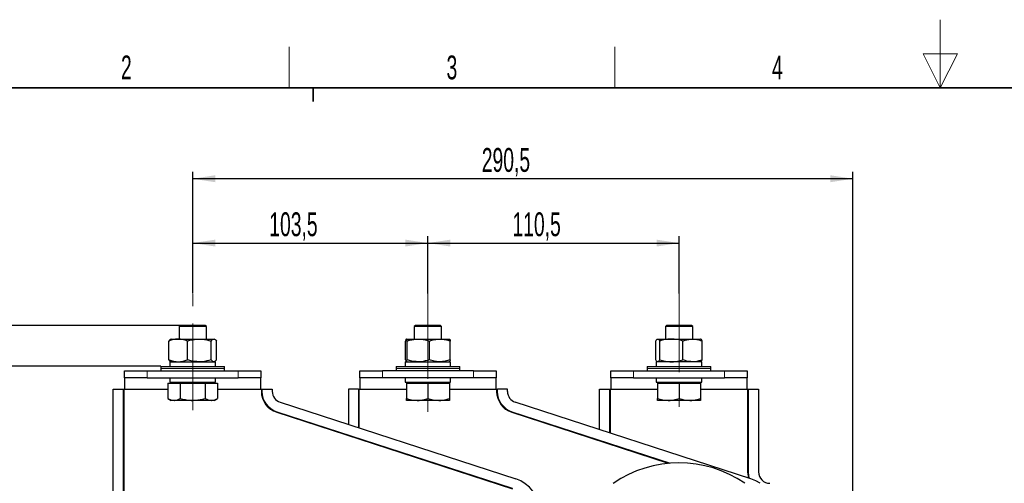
# Model space of a CAD drawing. Header units: millimetres. Extents: x 5 to 418, y 2 to 292.
# Tile 6 of 13: x 82 to 226, y 224 to 292. Entities that reach past the tile are written whole.
import ezdxf

# ---------------------------------------------------------------- set-up
doc = ezdxf.new("R2010")
doc.units = ezdxf.units.MM
doc.linetypes.add('CENTERX2', pattern=[20.32, 12.7, -2.54, 2.54, -2.54])
doc.layers.add('SLD-0', color=7, linetype='Continuous')
doc.styles.add('SLDTEXTSTYLE0', font='TXT', dxfattribs={"width": 0.605})
doc.dimstyles.new('SLDDIMSTYLE1', dxfattribs={"dimtxt": 3.5, "dimasz": 3.302, "dimexe": 0, "dimexo": 0.0625, "dimgap": 0.875, "dimtad": 1, "dimdec": 0, "dimlfac": 3, "dimrnd": 1e-09, "dimzin": 12, "dimdsep": 46, "dimtxsty": 'SLDTEXTSTYLE0', "dimsah": 1, "dimcen": 0.09, "dimadec": 0, "dimazin": 3, "dimtfac": 1, "dimtofl": 0, "dimtmove": 0, "dimatfit": 3, "dimfxl": 1, "dimfrac": 2, "dimtolj": 1, "dimtzin": 12, "dimarcsym": 0})
doc.dimstyles.new('SLDDIMSTYLE2', dxfattribs={"dimtxt": 3.5, "dimasz": 3.302, "dimexe": 0, "dimexo": 0.0625, "dimgap": 0.875, "dimtad": 1, "dimlfac": 3, "dimrnd": 1e-09, "dimzin": 12, "dimdsep": 46, "dimtxsty": 'SLDTEXTSTYLE0', "dimsah": 1, "dimcen": 0.09, "dimadec": 0, "dimazin": 3, "dimtfac": 1, "dimtofl": 0, "dimtmove": 0, "dimatfit": 3, "dimfxl": 1, "dimfrac": 2, "dimtolj": 1, "dimtzin": 12, "dimarcsym": 0})

# ---------------------------------------------------------------- blocks, each defined once
blk = doc.blocks.new('_D_1')
at = {"layer": 'SLD-0', "color": 7}
for p, q in [((102.67, 241.63), (63.17, 241.63)), ((64.17, 241.63), (64.17, 144.5)), ((93.21, 144.5), (63.17, 144.5))]:
    blk.add_line(p, q, dxfattribs=at)
for points in [[(64.17, 241.63), (63.66, 238.33), (64.68, 238.33)], [(64.17, 144.5), (64.68, 147.8), (63.66, 147.8)]]:
    blk.add_solid(points, dxfattribs=at)
at = {"layer": 'SLD-0', "color": 7, "insert": (59.66, 189.05), "char_height": 3.5, "attachment_point": 1, "rotation": 90, "style": 'SLDTEXTSTYLE0'}
blk.add_mtext('291', dxfattribs=at)
blk = doc.blocks.new('_D_2')
at = {"layer": 'SLD-0', "color": 7}
for p, q in [((107.34, 252.3), (107.34, 260.72)), ((141.84, 252.3), (141.84, 260.72)), ((107.34, 259.72), (141.84, 259.72))]:
    blk.add_line(p, q, dxfattribs=at)
for points in [[(107.34, 259.72), (110.64, 259.21), (110.64, 260.22)], [(141.84, 259.72), (138.54, 260.22), (138.54, 259.21)]]:
    blk.add_solid(points, dxfattribs=at)
at = {"layer": 'SLD-0', "color": 7, "insert": (118.57, 264.23), "char_height": 3.5, "attachment_point": 1, "style": 'SLDTEXTSTYLE0'}
blk.add_mtext('103,5', dxfattribs=at)
blk = doc.blocks.new('_D_3')
at = {"layer": 'SLD-0', "color": 7}
for p, q in [((141.84, 252.3), (141.84, 260.72)), ((178.67, 252.3), (178.67, 260.72)), ((141.84, 259.72), (178.67, 259.72))]:
    blk.add_line(p, q, dxfattribs=at)
for points in [[(141.84, 259.72), (145.14, 259.21), (145.14, 260.22)], [(178.67, 259.72), (175.37, 260.22), (175.37, 259.21)]]:
    blk.add_solid(points, dxfattribs=at)
at = {"layer": 'SLD-0', "color": 7, "insert": (154.24, 264.23), "char_height": 3.5, "attachment_point": 1, "style": 'SLDTEXTSTYLE0'}
blk.add_mtext('110,5', dxfattribs=at)
blk = doc.blocks.new('_D_5')
at = {"layer": 'SLD-0', "color": 7}
for p, q in [((107.34, 252.3), (107.34, 270.16)), ((204.17, 145.16), (204.17, 270.16)), ((204.17, 269.16), (107.34, 269.16))]:
    blk.add_line(p, q, dxfattribs=at)
for points in [[(107.34, 269.16), (110.64, 268.65), (110.64, 269.67)], [(204.17, 269.16), (200.87, 269.67), (200.87, 268.65)]]:
    blk.add_solid(points, dxfattribs=at)
at = {"layer": 'SLD-0', "color": 7, "insert": (149.74, 273.67), "char_height": 3.5, "attachment_point": 1, "style": 'SLDTEXTSTYLE0'}
blk.add_mtext('290,5', dxfattribs=at)
blk = doc.blocks.new('_D_6')
at = {"layer": 'SLD-0', "color": 7}
for p, q in [((105.51, 247.63), (53.17, 247.63)), ((54.17, 144.5), (54.17, 247.63)), ((93.21, 144.5), (53.17, 144.5))]:
    blk.add_line(p, q, dxfattribs=at)
for points in [[(54.17, 247.63), (53.66, 244.33), (54.68, 244.33)], [(54.17, 144.5), (54.68, 147.8), (53.66, 147.8)]]:
    blk.add_solid(points, dxfattribs=at)
at = {"layer": 'SLD-0', "color": 7, "insert": (49.66, 190.05), "char_height": 3.5, "attachment_point": 1, "rotation": 90, "style": 'SLDTEXTSTYLE0'}
blk.add_mtext('309,4', dxfattribs=at)

msp = doc.modelspace()

# ---------------------------------------------------------------- linework, layer by layer
at = {"color": 7, "linetype": 'Continuous', "lineweight": 25}
for p, q in [((105.5054, 247.6293), (105.3387, 247.4627)), ((105.3387, 247.4627), (105.3387, 245.6293)), ((107.3387, 247.4627), (105.3387, 247.4627)), ((107.3387, 247.6293), (105.5054, 247.6293)), ((109.172, 247.6293), (107.3387, 247.6293)), ((109.3387, 247.4627), (107.3387, 247.4627)), ((109.3387, 247.4627), (109.172, 247.6293)), ((109.3387, 245.6293), (109.3387, 247.4627)), ((140.0054, 247.6293), (139.8387, 247.4627)), ((139.8387, 247.4627), (139.8387, 245.6293)), ((143.8387, 247.4627), (139.8387, 247.4627)), ((143.672, 247.6293), (140.0054, 247.6293)), ((143.8387, 247.4627), (143.672, 247.6293)), ((143.8387, 245.6293), (143.8387, 247.4627)), ((176.8387, 247.6293), (176.672, 247.4627)), ((176.672, 247.4627), (176.672, 245.6293)), ((180.672, 247.4627), (176.672, 247.4627)), ((180.5054, 247.6293), (176.8387, 247.6293)), ((180.672, 247.4627), (180.5054, 247.6293)), ((180.672, 245.6293), (180.672, 247.4627)), ((104.172, 245.6293), (104.0902, 245.5821)), ((104.172, 245.6293), (105.203, 245.6293)), ((105.203, 245.6293), (108.2957, 245.6293)), ((108.2957, 245.6293), (110.4314, 245.6293)), ((110.4314, 245.6293), (110.5054, 245.6293)), ((110.5872, 245.5821), (110.5054, 245.6293)), ((138.6778, 245.6293), (140.4235, 245.6293)), ((140.4235, 245.6293), (143.5844, 245.6293)), ((143.5844, 245.6293), (144.9996, 245.6293)), ((175.5449, 245.6293), (177.5404, 245.6293)), ((177.5404, 245.6293), (180.6676, 245.6293)), ((180.6676, 245.6293), (181.8375, 245.6293)), ((103.8531, 242.5788), (103.8531, 245.3465)), ((106.5529, 242.5788), (106.5529, 245.3465)), ((110.0385, 242.5788), (110.0385, 245.3465)), ((110.8243, 242.5788), (110.8243, 245.3465)), ((138.5676, 242.5788), (138.5676, 245.3465)), ((138.788, 242.5788), (138.788, 245.3465)), ((142.059, 242.5788), (142.059, 245.3465)), ((145.1098, 242.5788), (145.1098, 245.3465)), ((175.2569, 242.5788), (175.2569, 245.3465)), ((175.8329, 242.5788), (175.8329, 245.3465)), ((179.248, 242.5788), (179.248, 245.3465)), ((182.0872, 242.5788), (182.0872, 245.3465)), ((102.672, 241.6293), (102.672, 241.296)), ((102.672, 241.6293), (111.8588, 241.6293)), ((102.672, 241.296), (102.672, 240.9627)), ((104.0054, 242.296), (104.0054, 241.6293)), ((104.0054, 242.296), (110.672, 242.296)), ((104.09, 242.3434), (104.172, 242.296)), ((110.5054, 242.296), (110.5874, 242.3434)), ((110.672, 241.6293), (110.672, 242.296)), ((111.8588, 241.6293), (112.0054, 241.6293)), ((112.0054, 241.296), (112.0054, 241.6293)), ((112.0054, 240.9627), (112.0054, 241.296)), ((137.172, 241.6293), (137.172, 241.296)), ((137.172, 241.6293), (146.5054, 241.6293)), ((137.172, 241.296), (137.172, 240.9627)), ((138.5054, 242.296), (138.5054, 241.6293)), ((138.5054, 242.296), (140.4453, 242.296)), ((140.4453, 242.296), (145.172, 242.296)), ((145.172, 241.6293), (145.172, 242.296)), ((146.5054, 241.296), (146.5054, 241.6293)), ((146.5054, 240.9627), (146.5054, 241.296)), ((174.0054, 241.6293), (174.0054, 241.296)), ((174.0054, 241.6293), (180.853, 241.6293)), ((174.0054, 241.296), (174.0054, 240.9627)), ((175.3387, 242.296), (175.3387, 241.6293)), ((182.0054, 242.296), (175.3387, 242.296)), ((180.853, 241.6293), (183.3387, 241.6293)), ((182.0054, 241.6293), (182.0054, 242.296)), ((183.3387, 241.296), (183.3387, 241.6293)), ((183.3387, 240.9627), (183.3387, 241.296)), ((97.3387, 239.9627), (97.3387, 240.9627)), ((97.3387, 240.9627), (100.672, 240.9627)), ((100.672, 239.9627), (97.3387, 239.9627)), ((97.3387, 239.9627), (97.3387, 238.296)), ((100.672, 240.9627), (114.0054, 240.9627)), ((100.672, 239.9627), (114.0054, 239.9627)), ((104.0054, 239.9627), (104.0054, 239.296)), ((110.672, 239.296), (110.672, 239.9627)), ((114.0054, 240.9627), (117.3387, 240.9627)), ((117.3387, 239.9627), (114.0054, 239.9627)), ((117.3387, 240.9627), (117.3387, 239.9627)), ((117.3387, 238.296), (117.3387, 239.9627)), ((131.8387, 239.9627), (131.8387, 240.9627)), ((131.8387, 240.9627), (135.172, 240.9627)), ((135.172, 239.9627), (131.8387, 239.9627)), ((131.8387, 239.9627), (131.8387, 238.296)), ((148.5054, 240.9627), (135.172, 240.9627)), ((148.5054, 239.9627), (135.172, 239.9627)), ((138.5054, 239.9627), (138.5054, 239.296)), ((145.172, 239.296), (145.172, 239.9627)), ((148.5054, 240.9627), (151.8387, 240.9627)), ((151.8387, 239.9627), (148.5054, 239.9627)), ((151.8387, 240.9627), (151.8387, 239.9627)), ((151.8387, 238.296), (151.8387, 239.9627)), ((168.672, 239.9627), (168.672, 240.9627)), ((168.672, 240.9627), (172.0054, 240.9627)), ((172.0054, 239.9627), (168.672, 239.9627)), ((168.672, 239.9627), (168.672, 238.296)), ((172.0054, 240.9627), (185.3387, 240.9627)), ((172.0054, 239.9627), (185.3387, 239.9627)), ((175.3387, 239.9627), (175.3387, 239.296)), ((182.0054, 239.296), (182.0054, 239.9627)), ((185.3387, 240.9627), (188.672, 240.9627)), ((188.672, 239.9627), (185.3387, 239.9627)), ((188.672, 240.9627), (188.672, 239.9627)), ((188.672, 238.296), (188.672, 239.9627)), ((103.6822, 239.1627), (103.6822, 236.9122)), ((103.6822, 239.1627), (104.5963, 239.1627)), ((104.0054, 239.296), (110.672, 239.296)), ((104.172, 239.296), (104.172, 239.1627)), ((104.5963, 239.1627), (105.5104, 239.1627)), ((105.5104, 239.1627), (105.5104, 236.9122)), ((105.5104, 239.1627), (107.3387, 239.1627)), ((107.3387, 239.1627), (109.167, 239.1627)), ((109.167, 239.1627), (109.167, 236.9122)), ((109.167, 239.1627), (110.0811, 239.1627)), ((110.0811, 239.1627), (110.9953, 239.1627)), ((110.5054, 239.1627), (110.5054, 239.296)), ((110.9953, 239.1627), (110.9953, 236.9122)), ((138.5054, 239.296), (145.172, 239.296)), ((138.672, 239.296), (138.672, 239.1627)), ((138.672, 239.1627), (138.672, 236.9122)), ((138.672, 239.1627), (140.2554, 239.1627)), ((140.2554, 239.1627), (141.8387, 239.1627)), ((141.8387, 239.1627), (141.8387, 236.9122)), ((141.8387, 239.1627), (143.422, 239.1627)), ((143.422, 239.1627), (145.0054, 239.1627)), ((145.0054, 239.1627), (145.0054, 239.296)), ((145.0054, 239.1627), (145.0054, 236.9122)), ((175.3387, 239.296), (182.0054, 239.296)), ((175.5054, 239.296), (175.5054, 239.1627)), ((175.5054, 239.1627), (175.5054, 236.9122)), ((175.5054, 239.1627), (177.0887, 239.1627)), ((177.0887, 239.1627), (178.672, 239.1627)), ((178.672, 239.1627), (178.672, 236.9122)), ((178.672, 239.1627), (180.2554, 239.1627)), ((180.2554, 239.1627), (181.8387, 239.1627)), ((181.8387, 239.1627), (181.8387, 239.296)), ((181.8387, 239.1627), (181.8387, 236.9122)), ((95.672, 169.796), (95.672, 238.296)), ((95.672, 238.296), (97.1387, 238.296)), ((97.1387, 238.296), (97.2054, 238.296)), ((97.2054, 169.796), (97.2054, 238.296)), ((97.2054, 238.296), (97.272, 238.296)), ((97.272, 238.296), (103.6822, 238.296)), ((103.6822, 236.9122), (104.172, 236.6293)), ((110.5054, 236.6293), (110.9953, 236.9122)), ((110.9953, 238.296), (117.4054, 238.296)), ((117.4054, 238.296), (117.472, 238.296)), ((117.472, 238.296), (117.472, 237.9438)), ((117.472, 238.296), (117.5387, 238.296)), ((117.5387, 238.296), (119.0054, 238.296)), ((119.0054, 238.296), (119.0054, 237.9438)), ((130.172, 238.296), (130.172, 233.1047)), ((131.6387, 238.296), (130.172, 238.296)), ((131.6387, 238.296), (131.7054, 238.296)), ((131.7054, 232.6065), (131.7054, 238.296)), ((131.7054, 238.296), (131.772, 238.296)), ((131.772, 238.296), (138.672, 238.296)), ((145.0054, 238.296), (151.9054, 238.296)), ((151.9054, 238.296), (151.972, 238.296)), ((151.972, 238.296), (151.972, 237.9438)), ((151.972, 238.296), (152.0387, 238.296)), ((153.5054, 238.296), (152.0387, 238.296)), ((153.5054, 237.9438), (153.5054, 238.296)), ((167.0054, 232.3465), (167.0054, 238.296)), ((167.0054, 238.296), (168.472, 238.296)), ((168.472, 238.296), (168.5387, 238.296)), ((168.5387, 231.8483), (168.5387, 238.296)), ((168.5387, 238.296), (168.6054, 238.296)), ((168.6054, 238.296), (175.5054, 238.296)), ((181.8387, 238.296), (188.7387, 238.296)), ((188.7387, 238.296), (188.8054, 238.296)), ((188.8054, 238.296), (188.8054, 226.1293)), ((188.8054, 238.296), (190.3387, 238.296)), ((190.3387, 238.296), (190.3387, 226.1293)), ((104.5963, 236.6293), (104.172, 236.6293)), ((107.3387, 236.6293), (104.5963, 236.6293)), ((110.0811, 236.6293), (107.3387, 236.6293)), ((110.5054, 236.6293), (110.0811, 236.6293)), ((120.157, 236.3587), (154.7171, 225.1295)), ((140.2554, 236.6293), (138.672, 236.6293)), ((143.422, 236.6293), (140.2554, 236.6293)), ((145.0054, 236.6293), (143.422, 236.6293)), ((189.2171, 225.1295), (154.657, 236.3587)), ((177.0887, 236.6293), (175.5054, 236.6293)), ((180.2554, 236.6293), (177.0887, 236.6293)), ((181.8387, 236.6293), (180.2554, 236.6293)), ((119.6832, 234.9005), (154.2433, 223.6712)), ((154.1832, 234.9005), (177.2561, 227.4036))]:
    msp.add_line(p, q, dxfattribs=at)
at = {"color": 7, "linetype": 'Continuous', "lineweight": 18}
for p, q in [((102.672, 241.296), (111.8588, 241.296)), ((111.8588, 241.296), (112.0054, 241.296)), ((137.172, 241.296), (146.5054, 241.296)), ((174.0054, 241.296), (180.853, 241.296)), ((180.853, 241.296), (183.3387, 241.296)), ((100.672, 240.9627), (100.672, 239.9627)), ((114.0054, 239.9627), (114.0054, 240.9627)), ((135.172, 240.9627), (135.172, 239.9627)), ((148.5054, 239.9627), (148.5054, 240.9627)), ((172.0054, 240.9627), (172.0054, 239.9627)), ((185.3387, 239.9627), (185.3387, 240.9627)), ((97.1387, 169.796), (97.1387, 238.296)), ((97.272, 238.296), (97.272, 169.796)), ((117.4054, 237.9438), (117.4054, 238.296)), ((117.472, 237.9438), (117.4054, 237.9438)), ((117.5387, 237.9438), (117.472, 237.9438)), ((117.5387, 238.296), (117.5387, 237.9438)), ((131.6387, 232.6281), (131.6387, 238.296)), ((131.772, 238.296), (131.772, 232.5848)), ((151.9054, 237.9438), (151.9054, 238.296)), ((151.972, 237.9438), (151.9054, 237.9438)), ((151.972, 237.9438), (152.0387, 237.9438)), ((152.0387, 238.296), (152.0387, 237.9438)), ((168.472, 231.87), (168.472, 238.296)), ((168.6054, 238.296), (168.6054, 231.8266)), ((188.7387, 226.1293), (188.7387, 238.296)), ((119.6832, 234.9005), (119.6626, 234.8371)), ((154.2227, 223.6078), (119.6626, 234.8371)), ((119.7038, 234.9639), (119.6832, 234.9005)), ((119.7038, 234.9639), (154.2639, 223.7346)), ((154.1832, 234.9005), (154.1626, 234.8371)), ((177.0866, 227.3886), (154.1626, 234.8371)), ((154.1832, 234.9005), (154.2038, 234.9639)), ((154.2038, 234.9639), (177.4299, 227.4172)), ((188.8054, 226.1293), (188.7387, 226.1293))]:
    msp.add_line(p, q, dxfattribs=at)
at = {"color": 7, "linetype": 'Continuous', "lineweight": 18, "flags": 128}
msp.add_lwpolyline([(188.8606, 225.2453), (188.8015, 225.492), (188.7387, 226.1293)], dxfattribs=at)
at = {"color": 7, "linetype": 'Continuous', "lineweight": 25, "flags": 128}
for points in [[(188.8054, 226.1293), (188.8669, 225.5051), (188.9372, 225.2204)], [(190.5503, 224.4627), (189.942, 224.8292), (189.2171, 225.1295)]]:
    msp.add_lwpolyline(points, dxfattribs=at)
at = {"color": 7, "linetype": 'Continuous', "lineweight": 18}
for centre, radius in [((120.672, 237.9438), 3.2667), ((120.672, 237.9438), 3.1333), ((155.172, 237.9438), 3.2667), ((155.172, 237.9438), 3.1333)]:
    msp.add_arc(centre, radius, 180, 252, dxfattribs=at)
at = {"color": 7, "linetype": 'Continuous', "lineweight": 25}
for centre, radius, start, end in [((120.672, 237.9438), 3.2, 180, 252), ((120.672, 237.9438), 1.6667, 180, 252), ((155.172, 237.9438), 3.2, 180, 252), ((155.172, 237.9438), 1.6667, 180, 252), ((178.672, 210.4627), 17, 55.439678, 124.623371), ((192.0054, 226.1293), 1.6667, 180, 270), ((153.172, 220.3742), 5, 0, 72)]:
    msp.add_arc(centre, radius, start, end, dxfattribs=at)
for points, knots in [([(105.203, 245.6293), (105.171, 245.629), (104.9287, 245.6264), (104.4719, 245.5647), (104.0606, 245.4197), (103.8531, 245.3465)], [0, 0, 0, 0, 0.07009183, 0.53078536, 1, 1, 1, 1]), ([(104.0962, 245.5717), (104.0759, 245.5639), (103.9933, 245.5321), (103.9134, 245.4262), (103.8531, 245.3465)], [0, 0, 0, 0, 0.24654228, 1, 1, 1, 1]), ([(106.5529, 245.3465), (106.3337, 245.4256), (105.8912, 245.5851), (105.4338, 245.6145), (105.203, 245.6293)], [0, 0, 0, 0, 0.49545796, 1, 1, 1, 1]), ([(106.5529, 245.3465), (106.6803, 245.3839), (107.248, 245.5504), (107.838, 245.5949), (108.2957, 245.6293)], [0, 0, 0, 0, 0.22439216, 1, 1, 1, 1]), ([(108.2957, 245.6293), (108.4387, 245.6259), (109.0284, 245.6118), (109.6031, 245.4609), (110.0385, 245.3465)], [0, 0, 0, 0, 0.24238647, 1, 1, 1, 1]), ([(110.0385, 245.3465), (110.1023, 245.4256), (110.2311, 245.5851), (110.3642, 245.6145), (110.4314, 245.6293)], [0, 0, 0, 0, 0.49545796, 1, 1, 1, 1]), ([(110.4314, 245.6293), (110.4407, 245.629), (110.5112, 245.6264), (110.6442, 245.5647), (110.7639, 245.4197), (110.8243, 245.3465)], [0, 0, 0, 0, 0.07009183, 0.53078536, 1, 1, 1, 1]), ([(138.6778, 245.6293), (138.6752, 245.629), (138.6554, 245.6264), (138.6181, 245.5647), (138.5846, 245.4197), (138.5676, 245.3465)], [0, 0, 0, 0, 0.07009183, 0.53078536, 1, 1, 1, 1]), ([(138.788, 245.3465), (138.7701, 245.4256), (138.734, 245.5851), (138.6966, 245.6145), (138.6778, 245.6293)], [0, 0, 0, 0, 0.49545796, 1, 1, 1, 1]), ([(138.788, 245.3465), (138.9075, 245.3839), (139.4402, 245.5504), (139.994, 245.5949), (140.4235, 245.6293)], [0, 0, 0, 0, 0.224392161, 1, 1, 1, 1]), ([(140.4235, 245.6293), (140.5576, 245.6259), (141.1111, 245.6118), (141.6504, 245.4609), (142.059, 245.3465)], [0, 0, 0, 0, 0.24238647, 1, 1, 1, 1]), ([(142.059, 245.3465), (142.3068, 245.4256), (142.8067, 245.5851), (143.3236, 245.6145), (143.5844, 245.6293)], [0, 0, 0, 0, 0.495457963, 1, 1, 1, 1]), ([(143.5844, 245.6293), (143.6206, 245.629), (143.8944, 245.6264), (144.4106, 245.5647), (144.8753, 245.4197), (145.1098, 245.3465)], [0, 0, 0, 0, 0.07009183, 0.53078536, 1, 1, 1, 1]), ([(144.9996, 245.6293), (145.0022, 245.629), (145.022, 245.6264), (145.0593, 245.5647), (145.0928, 245.4197), (145.1098, 245.3465)], [0, 0, 0, 0, 0.07009183, 0.53078536, 1, 1, 1, 1]), ([(175.2569, 245.3465), (175.3037, 245.4256), (175.3981, 245.5851), (175.4957, 245.6145), (175.5449, 245.6293)], [0, 0, 0, 0, 0.49545796, 1, 1, 1, 1]), ([(175.5449, 245.6293), (175.5517, 245.629), (175.6034, 245.6264), (175.7009, 245.5647), (175.7886, 245.4197), (175.8329, 245.3465)], [0, 0, 0, 0, 0.07009183, 0.53078536, 1, 1, 1, 1]), ([(177.5404, 245.6293), (177.5, 245.629), (177.1934, 245.6264), (176.6155, 245.5647), (176.0954, 245.4197), (175.8329, 245.3465)], [0, 0, 0, 0, 0.07009183, 0.53078536, 1, 1, 1, 1]), ([(179.248, 245.3465), (178.9707, 245.4256), (178.411, 245.5851), (177.8324, 245.6145), (177.5404, 245.6293)], [0, 0, 0, 0, 0.49545796, 1, 1, 1, 1]), ([(179.248, 245.3465), (179.3517, 245.3839), (179.8141, 245.5504), (180.2948, 245.5949), (180.6676, 245.6293)], [0, 0, 0, 0, 0.22439216, 1, 1, 1, 1]), ([(180.6676, 245.6293), (180.784, 245.6259), (181.2644, 245.6118), (181.7325, 245.4609), (182.0872, 245.3465)], [0, 0, 0, 0, 0.24238647, 1, 1, 1, 1]), ([(182.0872, 245.3465), (182.0404, 245.4256), (181.946, 245.5851), (181.8484, 245.6145), (181.7992, 245.6293)], [0, 0, 0, 0, 0.49545796, 1, 1, 1, 1]), ([(103.8531, 242.5788), (104.0724, 242.4998), (104.5148, 242.3402), (104.9723, 242.3108), (105.203, 242.296)], [0, 0, 0, 0, 0.49545796, 1, 1, 1, 1]), ([(103.8531, 242.5788), (103.9167, 242.4933), (103.9967, 242.3859), (104.0793, 242.3594), (104.0962, 242.354)], [0, 0, 0, 0, 0.795568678, 1, 1, 1, 1]), ([(105.203, 242.296), (105.235, 242.2963), (105.4773, 242.2989), (105.9342, 242.3607), (106.3454, 242.5057), (106.5529, 242.5788)], [0, 0, 0, 0, 0.07009183, 0.53078536, 1, 1, 1, 1]), ([(108.2957, 242.296), (107.838, 242.3305), (107.248, 242.3749), (106.6803, 242.5415), (106.5529, 242.5788)], [0, 0, 0, 0, 0.77560784, 1, 1, 1, 1]), ([(110.0385, 242.5788), (109.6031, 242.4645), (109.0284, 242.3135), (108.4387, 242.2994), (108.2957, 242.296)], [0, 0, 0, 0, 0.75761353, 1, 1, 1, 1]), ([(110.4314, 242.296), (110.4221, 242.2963), (110.3516, 242.2989), (110.2186, 242.3607), (110.0989, 242.5057), (110.0385, 242.5788)], [0, 0, 0, 0, 0.07009183, 0.53078536, 1, 1, 1, 1]), ([(110.8243, 242.5788), (110.7605, 242.4998), (110.6317, 242.3402), (110.4986, 242.3108), (110.4314, 242.296)], [0, 0, 0, 0, 0.49545796, 1, 1, 1, 1]), ([(138.5676, 242.5788), (138.5855, 242.4998), (138.6216, 242.3402), (138.659, 242.3108), (138.6778, 242.296)], [0, 0, 0, 0, 0.49545796, 1, 1, 1, 1]), ([(138.6778, 242.296), (138.6804, 242.2963), (138.7002, 242.2989), (138.7375, 242.3607), (138.771, 242.5057), (138.788, 242.5788)], [0, 0, 0, 0, 0.07009183, 0.53078536, 1, 1, 1, 1]), ([(140.4235, 242.296), (139.994, 242.3305), (139.4402, 242.3749), (138.9075, 242.5415), (138.788, 242.5788)], [0, 0, 0, 0, 0.77560784, 1, 1, 1, 1]), ([(142.059, 242.5788), (141.6504, 242.4645), (141.1111, 242.3135), (140.5576, 242.2994), (140.4235, 242.296)], [0, 0, 0, 0, 0.75761353, 1, 1, 1, 1]), ([(143.5844, 242.296), (143.5482, 242.2963), (143.2744, 242.2989), (142.7582, 242.3607), (142.2935, 242.5057), (142.059, 242.5788)], [0, 0, 0, 0, 0.07009183, 0.53078536, 1, 1, 1, 1]), ([(145.1098, 242.5788), (144.8621, 242.4998), (144.3621, 242.3402), (143.8452, 242.3108), (143.5844, 242.296)], [0, 0, 0, 0, 0.49545796, 1, 1, 1, 1]), ([(145.1098, 242.5788), (145.0919, 242.4998), (145.0558, 242.3402), (145.0185, 242.3108), (144.9996, 242.296)], [0, 0, 0, 0, 0.49545796, 1, 1, 1, 1]), ([(175.5449, 242.296), (175.5381, 242.2963), (175.4864, 242.2989), (175.3889, 242.3607), (175.3012, 242.5057), (175.2569, 242.5788)], [0, 0, 0, 0, 0.07009183, 0.53078536, 1, 1, 1, 1]), ([(175.8329, 242.5788), (175.7861, 242.4998), (175.6917, 242.3402), (175.5941, 242.3108), (175.5449, 242.296)], [0, 0, 0, 0, 0.49545796, 1, 1, 1, 1]), ([(175.8329, 242.5788), (176.1102, 242.4998), (176.6699, 242.3402), (177.2485, 242.3108), (177.5404, 242.296)], [0, 0, 0, 0, 0.49545796, 1, 1, 1, 1]), ([(177.5404, 242.296), (177.5809, 242.2963), (177.8874, 242.2989), (178.4653, 242.3607), (178.9855, 242.5057), (179.248, 242.5788)], [0, 0, 0, 0, 0.07009183, 0.53078536, 1, 1, 1, 1]), ([(180.6676, 242.296), (180.2948, 242.3305), (179.8141, 242.3749), (179.3517, 242.5415), (179.248, 242.5788)], [0, 0, 0, 0, 0.775607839, 1, 1, 1, 1]), ([(182.0872, 242.5788), (181.7325, 242.4645), (181.2644, 242.3135), (180.784, 242.2994), (180.6676, 242.296)], [0, 0, 0, 0, 0.75761353, 1, 1, 1, 1]), ([(181.7992, 242.296), (181.806, 242.2963), (181.8577, 242.2989), (181.9552, 242.3607), (182.0429, 242.5057), (182.0872, 242.5788)], [0, 0, 0, 0, 0.07009183, 0.53078536, 1, 1, 1, 1]), ([(103.6822, 236.9122), (103.8306, 236.8331), (104.1303, 236.6736), (104.44, 236.6442), (104.5963, 236.6293)], [0, 0, 0, 0, 0.49545796, 1, 1, 1, 1]), ([(104.5963, 236.6293), (104.618, 236.6297), (104.7821, 236.6322), (105.0914, 236.694), (105.3699, 236.839), (105.5104, 236.9122)], [0, 0, 0, 0, 0.07009183, 0.53078536, 1, 1, 1, 1]), ([(105.5104, 236.9122), (105.9798, 236.7953), (106.5829, 236.6451), (107.2015, 236.6322), (107.3387, 236.6293)], [0, 0, 0, 0, 0.778131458, 1, 1, 1, 1]), ([(107.3387, 236.6293), (107.8349, 236.6661), (108.4539, 236.7119), (109.049, 236.879), (109.167, 236.9122)], [0, 0, 0, 0, 0.80172529, 1, 1, 1, 1]), ([(109.167, 236.9122), (109.3154, 236.8331), (109.6151, 236.6736), (109.9248, 236.6442), (110.0811, 236.6293)], [0, 0, 0, 0, 0.49545796, 1, 1, 1, 1]), ([(110.0811, 236.6293), (110.1028, 236.6297), (110.2669, 236.6322), (110.5763, 236.694), (110.8547, 236.839), (110.9953, 236.9122)], [0, 0, 0, 0, 0.07009183, 0.53078536, 1, 1, 1, 1]), ([(138.672, 236.9122), (138.9292, 236.8331), (139.4482, 236.6736), (139.9847, 236.6442), (140.2554, 236.6293)], [0, 0, 0, 0, 0.49545796, 1, 1, 1, 1]), ([(138.672, 236.6293), (138.672, 236.6322), (138.672, 236.6451), (138.672, 236.7953), (138.672, 236.9122)], [0, 0, 0, 0, 0.221868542, 1, 1, 1, 1]), ([(140.2554, 236.6293), (140.2929, 236.6297), (140.5771, 236.6322), (141.113, 236.694), (141.5953, 236.839), (141.8387, 236.9122)], [0, 0, 0, 0, 0.07009183, 0.53078536, 1, 1, 1, 1]), ([(141.8387, 236.9122), (142.0958, 236.8331), (142.6148, 236.6736), (143.1513, 236.6442), (143.422, 236.6293)], [0, 0, 0, 0, 0.49545796, 1, 1, 1, 1]), ([(143.422, 236.6293), (143.4596, 236.6297), (143.7438, 236.6322), (144.2796, 236.694), (144.762, 236.839), (145.0054, 236.9122)], [0, 0, 0, 0, 0.07009183, 0.53078536, 1, 1, 1, 1]), ([(145.0054, 236.9122), (145.0054, 236.7953), (145.0054, 236.6451), (145.0054, 236.6322), (145.0054, 236.6293)], [0, 0, 0, 0, 0.77813146, 1, 1, 1, 1]), ([(175.5054, 236.9122), (175.7625, 236.8331), (176.2815, 236.6736), (176.818, 236.6442), (177.0887, 236.6293)], [0, 0, 0, 0, 0.49545796, 1, 1, 1, 1]), ([(175.5054, 236.6293), (175.5054, 236.6322), (175.5054, 236.6451), (175.5054, 236.7953), (175.5054, 236.9122)], [0, 0, 0, 0, 0.221868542, 1, 1, 1, 1]), ([(177.0887, 236.6293), (177.1262, 236.6297), (177.4104, 236.6322), (177.9463, 236.694), (178.4287, 236.839), (178.672, 236.9122)], [0, 0, 0, 0, 0.07009183, 0.53078536, 1, 1, 1, 1]), ([(178.672, 236.9122), (178.9292, 236.8331), (179.4482, 236.6736), (179.9847, 236.6442), (180.2554, 236.6293)], [0, 0, 0, 0, 0.49545796, 1, 1, 1, 1]), ([(180.2554, 236.6293), (180.2929, 236.6297), (180.5771, 236.6322), (181.113, 236.694), (181.5953, 236.839), (181.8387, 236.9122)], [0, 0, 0, 0, 0.07009183, 0.53078536, 1, 1, 1, 1]), ([(181.8387, 236.9122), (181.8387, 236.7953), (181.8387, 236.6451), (181.8387, 236.6322), (181.8387, 236.6293)], [0, 0, 0, 0, 0.77813146, 1, 1, 1, 1])]:
    msp.add_open_spline(points, degree=3, knots=knots, dxfattribs=at)
at = {"layer": 'SLD-0', "lineweight": 18}
for p, q in [((217, 292.5), (217, 282.5)), ((121.5, 282.5), (121.5, 288.5)), ((169.25, 282.5), (169.25, 288.5)), ((219.5, 287.5), (214.5, 287.5)), ((214.5, 287.5), (217, 282.5)), ((217, 282.5), (219.5, 287.5))]:
    msp.add_line(p, q, dxfattribs=at)
at = {"layer": 'SLD-0', "lineweight": 35}
msp.add_line((408, 282.5), (26, 282.5), dxfattribs=at)
at = {"layer": 'SLD-0'}
for p, q in [((125, 280.5), (125, 282.5)), ((125, 282.5), (125, 280.5))]:
    msp.add_line(p, q, dxfattribs=at)
at = {"layer": 'SLD-0', "color": 7, "linetype": 'CENTERX2', "lineweight": 18}
for p, q in [((178.672, 253.4502), (178.672, 234.9354)), ((107.3387, 235.2217), (107.3387, 252.2193)), ((141.8387, 252.475), (141.8387, 234.9354))]:
    msp.add_line(p, q, dxfattribs=at)

# ---------------------------------------------------------------- texts
at = {"layer": 'SLD-0', "char_height": 3.5, "attachment_point": 2, "style": 'SLDTEXTSTYLE0'}
for s, insert in [('2', (97.6027, 287.243)), ('3', (145.3527, 287.243)), ('4', (193.1027, 287.243))]:
    msp.add_mtext(s, dxfattribs=dict(at, insert=insert))

# ---------------------------------------------------------------- dimensions: what is measured, and where the dimension line sits
at = {"layer": 'SLD-0', "color": 7}
for base, p1, p2, picture, middle in [((107.3387, 269.1627), (204.172, 145.1627), (107.3387, 252.296), '_D_5', (155.7554, 269.1627)), ((141.8387, 259.7151), (107.3387, 252.296), (141.8387, 252.296), '_D_2', (124.5887, 259.7151)), ((178.672, 259.7151), (141.8387, 252.296), (178.672, 252.296), '_D_3', (160.2554, 259.7151))]:
    dim = msp.add_linear_dim(base=base, p1=p1, p2=p2, dimstyle='SLDDIMSTYLE2', dxfattribs=at)
    dim.commit()
    dim.dimension.update_dxf_attribs({"geometry": picture, "text_midpoint": middle, "dimtype": 160})
for base, p1, p2, dimstyle, picture, middle in [((54.172, 247.6293), (93.2054, 144.496), (105.5054, 247.6293), 'SLDDIMSTYLE2', '_D_6', (54.172, 196.0627)), ((64.172, 144.496), (102.672, 241.6293), (93.2054, 144.496), 'SLDDIMSTYLE1', '_D_1', (64.172, 193.0627))]:
    dim = msp.add_linear_dim(base=base, p1=p1, p2=p2, angle=90, dimstyle=dimstyle, dxfattribs=at)
    dim.commit()
    dim.dimension.update_dxf_attribs({"geometry": picture, "text_midpoint": middle, "dimtype": 160})

doc.saveas('drawing.dxf')
